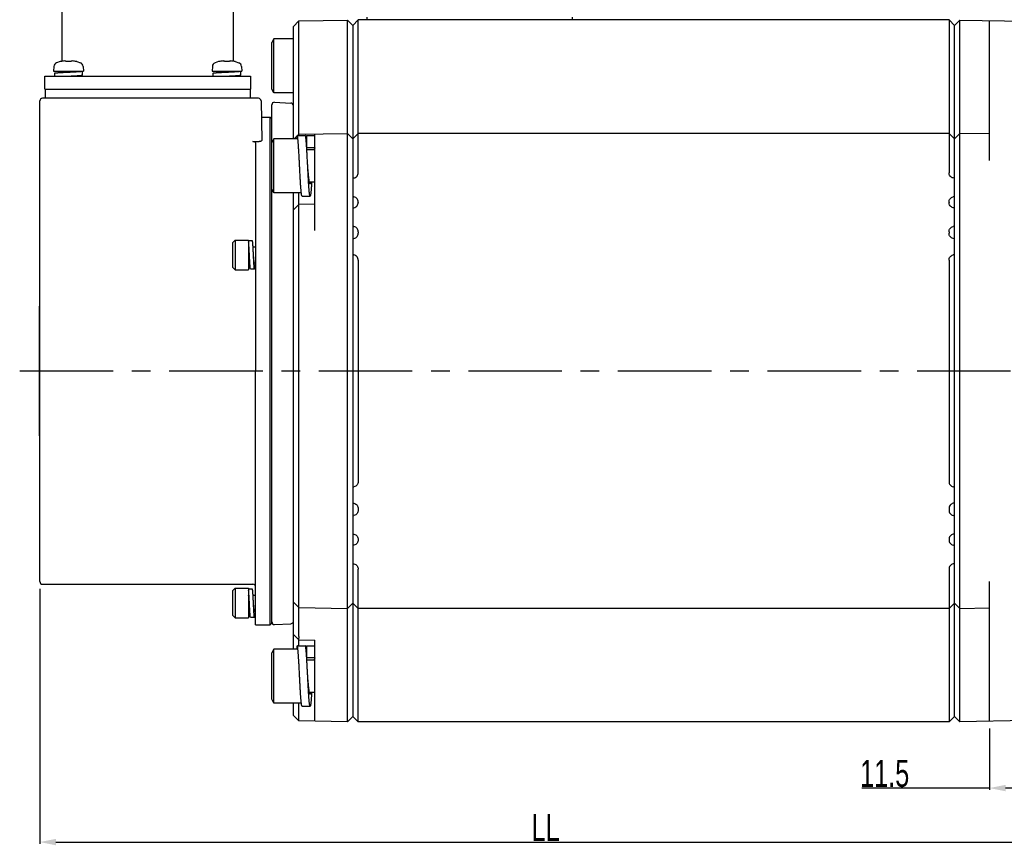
# Model space of a CAD drawing. Header units: millimetres. Extents: x -95 to 535, y -111 to 334.
# Tile 5 of 17: x 119 to 210, y 142 to 218. Entities that reach past the tile are written whole.
import ezdxf

# ---------------------------------------------------------------- set-up
doc = ezdxf.new("R2010")
doc.units = ezdxf.units.MM
doc.header["$LTSCALE"] = 23.1
doc.header["$PDMODE"] = 3
doc.header["$PDSIZE"] = 0.3125
doc.linetypes.add('CENTER', pattern=[0.6, 0.375, -0.075, 0.075, -0.075])
doc.layers.get('0').update_dxf_attribs({"linetype": 'CONTINUOUS'})
doc.layers.get('Defpoints').update_dxf_attribs({"linetype": 'CONTINUOUS'})
for name, color, linetype in [('02___PRT_ALL_AXES', 7, 'CONTINUOUS'), ('3_ALL_AXES', 7, 'CONTINUOUS'), ('7_ALL_FEATURES', 7, 'CONTINUOUS'), ('AXS', 7, 'CONTINUOUS'), ('DEFAULT_1', 7, 'CENTER')]:
    doc.layers.add(name, color=color, linetype=linetype)
doc.styles.get("Standard").update_dxf_attribs({"font": 'txt', "width": 0.7})
doc.dimstyles.new('DIMSTYLE_1', dxfattribs={"dimtxt": 2.5, "dimasz": 1.5, "dimexe": 0.18, "dimexo": 0.0625, "dimgap": 0.09, "dimtad": 1, "dimlfac": 2, "dimdsep": 46, "dimtxsty": 'Standard', "dimblk": '_FILLED', "dimblk1": '_FILLED', "dimblk2": '_FILLED', "dimcen": 0.09, "dimadec": 0, "dimazin": 0, "dimtp": 0.01, "dimtm": 0.01, "dimtfac": 1, "dimtofl": 0, "dimtmove": 0, "dimatfit": 3, "dimldrblk": '_FILLED', "dimfxl": 0, "dimtolj": 1, "dimarcsym": 0})

# ---------------------------------------------------------------- blocks, each defined once
blk = doc.blocks.new('_FILLED')
at = {"color": 0, "linetype": 'ByBlock'}
blk.add_solid([(0, 0), (-1, 0.2), (-1, -0.2)], dxfattribs=at)
blk = doc.blocks.new('*D197')
at = {"color": 0, "linetype": 'Continuous', "lineweight": -2}
for p, q in [((121, 165.628), (121, 142.001)), ((214.75, 153.124), (214.75, 142.001)), ((122.5, 142.181), (213.25, 142.181))]:
    blk.add_line(p, q, dxfattribs=at)
at = {"layer": 'Defpoints', "color": 0, "linetype": 'Continuous'}
for p in [(121, 165.691), (214.75, 153.187), (214.75, 142.181)]:
    blk.add_point(p, dxfattribs=at)
at = {"color": 0, "linetype": 'Continuous', "lineweight": -2, "xscale": 1.5, "yscale": 1.5, "zscale": 1.5, "rotation": 180}
blk.add_blockref('_FILLED', (121, 142.181), dxfattribs=at)
at = {"color": 0, "linetype": 'Continuous', "lineweight": -2, "xscale": 1.5, "yscale": 1.5, "zscale": 1.5}
blk.add_blockref('_FILLED', (214.75, 142.181), dxfattribs=at)
at = {"color": 0, "linetype": 'Continuous', "insert": (167.875, 143.521), "char_height": 2.5, "attachment_point": 5}
blk.add_mtext('\\A1;LL', dxfattribs=at)
blk = doc.blocks.new('*D207')
at = {"color": 0, "linetype": 'Continuous', "lineweight": -2}
for p, q in [((214.75, 153.3), (214.75, 147.001)), ((209, 152.7), (209, 147.001)), ((209, 147.181), (197.158, 147.181)), ((213.25, 147.181), (210.5, 147.181))]:
    blk.add_line(p, q, dxfattribs=at)
at = {"layer": 'Defpoints', "color": 0, "linetype": 'Continuous'}
for p in [(214.75, 153.363), (209, 152.762), (214.75, 147.181)]:
    blk.add_point(p, dxfattribs=at)
at = {"color": 0, "linetype": 'Continuous', "lineweight": -2, "xscale": 1.5, "yscale": 1.5, "zscale": 1.5, "rotation": 180}
blk.add_blockref('_FILLED', (209, 147.181), dxfattribs=at)
at = {"color": 0, "linetype": 'Continuous', "lineweight": -2, "xscale": 1.5, "yscale": 1.5, "zscale": 1.5}
blk.add_blockref('_FILLED', (214.75, 147.181), dxfattribs=at)
at = {"color": 0, "linetype": 'Continuous', "insert": (199.29, 148.521), "char_height": 2.5, "attachment_point": 5}
blk.add_mtext('\\A1;11.5', dxfattribs=at)

msp = doc.modelspace()

# ---------------------------------------------------------------- linework, layer by layer
at = {"color": 7, "linetype": 'Continuous'}
for p, q in [((145.0002, 218.2183), (144.5003, 217.7096)), ((145.0002, 218.2183), (149.5003, 218.2969)), ((145.0002, 207.6039), (145.0002, 218.2183)), ((149.5003, 153.3143), (149.5003, 218.2969)), ((149.5003, 218.2969), (150.0003, 217.8056)), ((150.5003, 218.3056), (150.0003, 217.8056)), ((150.5003, 204.1624), (150.5003, 218.3056)), ((205.2503, 218.3056), (150.5003, 218.3056)), ((205.2503, 218.3056), (205.2503, 204.1624)), ((205.2503, 218.3056), (205.7503, 217.8056)), ((206.2502, 218.2969), (205.7503, 217.8056)), ((206.2502, 153.3143), (206.2502, 218.2969)), ((206.2502, 218.2969), (214.2503, 218.1572)), ((209.0003, 205.3056), (209.0003, 218.2488)), ((144.5003, 207.3039), (144.5003, 217.7096)), ((150.0003, 217.8056), (150.0003, 153.8056)), ((205.7503, 153.8056), (205.7503, 217.8056)), ((142.6994, 216.5567), (142.5003, 216.2117)), ((142.6994, 211.5567), (142.6994, 216.5567)), ((144.5003, 216.5567), (142.6994, 216.5567)), ((142.5003, 211.9018), (142.5003, 216.2117)), ((122.8834, 214.4532), (122.5612, 214.347)), ((122.9357, 214.458), (122.9247, 214.4561)), ((122.9463, 214.4599), (122.9339, 214.4577)), ((122.9584, 214.4621), (122.9448, 214.4596)), ((122.9719, 214.4646), (122.9573, 214.4619)), ((122.9866, 214.4675), (122.9713, 214.4645)), ((123.0016, 214.4705), (122.9845, 214.4671)), ((123.3519, 214.5108), (123.352, 214.5108)), ((123.3868, 214.4973), (123.352, 214.5108)), ((123.4256, 214.4768), (123.3866, 214.4973)), ((123.451, 214.4596), (123.4254, 214.4769)), ((123.451, 214.4595), (123.4481, 214.4602)), ((123.4868, 214.455), (123.4688, 214.4566)), ((123.5787, 214.4558), (123.5329, 214.4542)), ((123.6246, 214.4567), (123.5783, 214.4558)), ((123.6603, 214.4569), (123.6243, 214.4567)), ((123.6967, 214.4567), (123.6603, 214.4569)), ((123.7426, 214.4557), (123.6963, 214.4567)), ((123.7885, 214.4542), (123.7423, 214.4558)), ((123.8952, 214.477), (123.8695, 214.4595)), ((123.9341, 214.4974), (123.8951, 214.4769)), ((123.9686, 214.5108), (123.9339, 214.4973)), ((123.9994, 214.5156), (124.0078, 214.5153)), ((124.1094, 214.5046), (124.008, 214.5153)), ((124.3342, 214.4674), (124.3189, 214.4705)), ((124.4371, 214.4532), (124.7593, 214.347)), ((137.5634, 214.4532), (137.2412, 214.347)), ((137.6157, 214.458), (137.6047, 214.4561)), ((137.6263, 214.4599), (137.6139, 214.4577)), ((137.6384, 214.4621), (137.6248, 214.4596)), ((137.6519, 214.4646), (137.6373, 214.4619)), ((137.6666, 214.4675), (137.6513, 214.4645)), ((137.6816, 214.4705), (137.6645, 214.4671)), ((138.0319, 214.5108), (138.032, 214.5108)), ((138.0668, 214.4973), (138.032, 214.5108)), ((138.1056, 214.4768), (138.0666, 214.4973)), ((138.131, 214.4596), (138.1054, 214.4769)), ((138.131, 214.4595), (138.1281, 214.4602)), ((138.1668, 214.455), (138.1488, 214.4566)), ((138.2587, 214.4558), (138.2129, 214.4542)), ((138.3046, 214.4567), (138.2583, 214.4558)), ((138.3403, 214.4569), (138.3043, 214.4567)), ((138.3767, 214.4567), (138.3403, 214.4569)), ((138.4226, 214.4557), (138.3763, 214.4567)), ((138.4685, 214.4542), (138.4223, 214.4558)), ((138.5752, 214.477), (138.5495, 214.4595)), ((138.6141, 214.4974), (138.5751, 214.4769)), ((138.6486, 214.5108), (138.6139, 214.4973)), ((138.6794, 214.5156), (138.6878, 214.5153)), ((138.7894, 214.5046), (138.688, 214.5153)), ((139.0142, 214.4674), (138.9989, 214.4705)), ((139.1171, 214.4532), (139.4393, 214.347)), ((122.3083, 213.9958), (122.2853, 213.5556)), ((122.2853, 213.5556), (125.0353, 213.5556)), ((125.0122, 213.9958), (125.0353, 213.5556)), ((136.9883, 213.9958), (136.9653, 213.5556)), ((136.9653, 213.5556), (139.7153, 213.5556)), ((139.6922, 213.9958), (139.7153, 213.5556)), ((142.6994, 211.5567), (142.5003, 211.9017)), ((144.5003, 211.5567), (142.6994, 211.5567)), ((142.6994, 207.3039), (142.5003, 206.9589)), ((142.6994, 202.3039), (142.6994, 207.3039)), ((144.8503, 207.3039), (142.6994, 207.3039)), ((144.6764, 207.3888), (144.8503, 207.5657)), ((144.8503, 207.3039), (144.8503, 207.6039)), ((144.8503, 207.6039), (145.6003, 207.6039)), ((144.8877, 207.6039), (145.0002, 207.7183)), ((145.0002, 207.7183), (149.5003, 207.7969)), ((145.7503, 206.4789), (145.7503, 207.6039)), ((145.7503, 207.6039), (146.5003, 207.6039)), ((146.5003, 198.8056), (146.5003, 207.7445)), ((149.5003, 207.7969), (150.0003, 207.3056)), ((150.5003, 207.8056), (150.0003, 207.3056)), ((205.2503, 207.8056), (150.5003, 207.8056)), ((205.7503, 207.3056), (205.2503, 207.8056)), ((205.7503, 207.3056), (206.2502, 207.7969)), ((209.0003, 207.7488), (206.2502, 207.7969)), ((142.5003, 202.6489), (142.5003, 206.9588)), ((146.5003, 206.4789), (145.7503, 206.4789)), ((150.0003, 203.6503), (150.1085, 203.6743)), ((205.7503, 203.6503), (205.642, 203.6743)), ((142.6994, 202.3039), (142.5003, 202.6489)), ((145.2335, 202.3039), (142.6994, 202.3039)), ((144.5003, 160.0544), (144.5003, 202.3039)), ((145.0002, 161.2223), (145.0002, 202.3039)), ((145.3003, 202.0039), (146.0503, 202.0039)), ((150.0003, 201.9609), (150.1085, 201.9369)), ((205.7503, 201.9609), (205.642, 201.9369)), ((144.5003, 200.7096), (145.0002, 201.2183)), ((146.5003, 201.2445), (145.0002, 201.2183)), ((150.0003, 200.9003), (150.1085, 200.9243)), ((150.5003, 201.4488), (150.5003, 201.4124)), ((205.2503, 201.4488), (205.2503, 201.4124)), ((205.7503, 200.9003), (205.642, 200.9243)), ((150.0003, 199.2109), (150.1085, 199.1869)), ((205.7503, 199.2109), (205.642, 199.1869)), ((150.0003, 198.0394), (150.1085, 198.0634)), ((150.5003, 198.6988), (150.5003, 198.5516)), ((205.2503, 198.6988), (205.2503, 198.5516)), ((205.7503, 198.0394), (205.642, 198.0634)), ((138.8503, 197.6806), (139.1003, 197.9306)), ((138.8503, 197.6806), (138.8503, 195.4306)), ((139.1003, 197.9306), (139.1003, 195.1806)), ((150.0003, 196.5717), (150.1085, 196.5478)), ((205.7503, 196.5717), (205.642, 196.5478)), ((138.8503, 195.4306), (139.1003, 195.1806)), ((150.5003, 196.0596), (150.5003, 175.5516)), ((205.2503, 196.0596), (205.2503, 175.5516)), ((120.9503, 191.8056), (120.9503, 179.8056)), ((120.9503, 191.8056), (120.9753, 191.8056)), ((120.9753, 191.8056), (120.9753, 179.8056)), ((120.9503, 179.8056), (120.9753, 179.8056)), ((150.0003, 175.0394), (150.1085, 175.0634)), ((205.7503, 175.0394), (205.642, 175.0634)), ((150.0003, 173.5717), (150.1085, 173.5478)), ((205.7503, 173.5717), (205.642, 173.5478)), ((150.5003, 173.0596), (150.5003, 172.9124)), ((205.2503, 173.0596), (205.2503, 172.9124)), ((150.0003, 172.4003), (150.1085, 172.4243)), ((205.7503, 172.4003), (205.642, 172.4243)), ((150.0003, 170.7109), (150.1085, 170.6869)), ((205.7503, 170.7109), (205.642, 170.6869)), ((150.5003, 170.1988), (150.5003, 170.1624)), ((205.2503, 170.1988), (205.2503, 170.1624)), ((150.0003, 169.6503), (150.1085, 169.6743)), ((205.7503, 169.6503), (205.642, 169.6743)), ((150.0003, 167.9609), (150.1085, 167.9369)), ((205.7503, 167.9609), (205.642, 167.9369)), ((150.5003, 153.3056), (150.5003, 167.4488)), ((205.2503, 167.4488), (205.2503, 153.3056)), ((209.0003, 153.3623), (209.0003, 166.3056)), ((138.8503, 165.4306), (139.1003, 165.6806)), ((138.8503, 165.4306), (138.8503, 163.1806)), ((139.1003, 165.6806), (139.1003, 162.9306)), ((145.0002, 163.8929), (144.5003, 164.4016)), ((149.5003, 163.8143), (150.0003, 164.3056)), ((150.0003, 164.3056), (150.5003, 163.8056)), ((205.7503, 164.3056), (205.2503, 163.8056)), ((206.2502, 163.8143), (205.7503, 164.3056)), ((145.0002, 163.8929), (149.5003, 163.8143)), ((205.2503, 163.8056), (150.5003, 163.8056)), ((206.2502, 163.8143), (209.0003, 163.8623)), ((138.8503, 163.1806), (139.1003, 162.9306)), ((145.0002, 160.8929), (144.5003, 161.4016)), ((145.0002, 160.3544), (145.0002, 160.8929)), ((145.0002, 160.8929), (146.5003, 160.8667)), ((146.5003, 153.3667), (146.5003, 160.8667)), ((142.6994, 160.0544), (142.5003, 159.7094)), ((142.5003, 155.3995), (142.5003, 159.7094)), ((142.6994, 155.0544), (142.6994, 160.0544)), ((144.8503, 160.0544), (142.6994, 160.0544)), ((144.8503, 160.0544), (144.8503, 160.3544)), ((144.8503, 160.3544), (145.6003, 160.3544)), ((145.7503, 159.2294), (145.7503, 160.3544)), ((145.7503, 160.3544), (146.5003, 160.3544)), ((146.5003, 159.2294), (145.7503, 159.2294)), ((142.6994, 155.0544), (142.5003, 155.3994)), ((145.2335, 155.0544), (142.6994, 155.0544)), ((144.5003, 153.9016), (144.5003, 155.0544)), ((145.0002, 153.3929), (145.0002, 155.0544)), ((145.3003, 154.7544), (146.0503, 154.7544)), ((145.0002, 153.3929), (144.5003, 153.9016)), ((149.5003, 153.3143), (145.0002, 153.3929)), ((150.0003, 153.8056), (149.5003, 153.3143)), ((150.0003, 153.8056), (150.5003, 153.3056)), ((205.2503, 153.3056), (150.5003, 153.3056)), ((205.7503, 153.8056), (205.2503, 153.3056)), ((206.2502, 153.3143), (205.7503, 153.8056)), ((214.2503, 153.4539), (206.2502, 153.3143))]:
    msp.add_line(p, q, dxfattribs=at)
for points in [[(122.9265, 214.4564), (122.9173, 214.455), (122.912, 214.4543), (122.91, 214.454)], [(123.3125, 214.5153), (123.2119, 214.5047), (123.102, 214.4889), (123.0016, 214.4705)], [(123.3125, 214.5153), (123.3404, 214.5138), (123.3519, 214.5108)], [(123.4691, 214.4566), (123.4561, 214.4584), (123.451, 214.4595)], [(123.5333, 214.4542), (123.5086, 214.4541), (123.4868, 214.455)], [(123.8646, 214.4585), (123.852, 214.4566), (123.8344, 214.455), (123.8129, 214.4541), (123.7885, 214.4542)], [(123.8716, 214.4599), (123.8722, 214.4601), (123.8646, 214.4585)], [(123.9686, 214.5108), (123.9838, 214.5144), (123.9994, 214.5156)], [(124.3189, 214.4705), (124.2194, 214.4887), (124.1094, 214.5046)], [(124.4017, 214.4552), (124.3944, 214.4564), (124.3853, 214.4579), (124.3746, 214.4598), (124.3624, 214.462), (124.3489, 214.4646), (124.3342, 214.4674)], [(124.4107, 214.454), (124.4116, 214.4539), (124.4109, 214.454), (124.4074, 214.4544), (124.4017, 214.4552)], [(137.6065, 214.4564), (137.5973, 214.455), (137.592, 214.4543), (137.59, 214.454)], [(137.9925, 214.5153), (137.8919, 214.5047), (137.782, 214.4889), (137.6816, 214.4705)], [(137.9925, 214.5153), (138.0204, 214.5138), (138.0319, 214.5108)], [(138.1491, 214.4566), (138.1361, 214.4584), (138.131, 214.4595)], [(138.2133, 214.4542), (138.1886, 214.4541), (138.1668, 214.455)], [(138.5446, 214.4585), (138.532, 214.4566), (138.5144, 214.455), (138.4929, 214.4541), (138.4685, 214.4542)], [(138.5516, 214.4599), (138.5522, 214.4601), (138.5446, 214.4585)], [(138.6486, 214.5108), (138.6638, 214.5144), (138.6794, 214.5156)], [(138.9989, 214.4705), (138.8994, 214.4887), (138.7894, 214.5046)], [(139.0817, 214.4552), (139.0744, 214.4564), (139.0653, 214.4579), (139.0546, 214.4598), (139.0424, 214.462), (139.0289, 214.4646), (139.0142, 214.4674)], [(139.0907, 214.454), (139.0916, 214.4539), (139.0909, 214.454), (139.0874, 214.4544), (139.0817, 214.4552)]]:
    msp.add_lwpolyline(points, dxfattribs=at)
for centre, radius, start, end in [((122.9103, 214.3569), 0.1, 83.889019, 104.988234), ((124.4103, 214.3569), 0.1, 75.011766, 96.126658), ((137.5903, 214.3569), 0.1, 83.889019, 104.988234), ((139.0903, 214.3569), 0.1, 75.011766, 96.126658), ((122.7078, 213.9748), 0.4, 111.489952, 177), ((124.6127, 213.9748), 0.4, 3, 68.510048), ((137.3878, 213.9748), 0.4, 111.489952, 177), ((139.2927, 213.9748), 0.4, 3, 68.510048)]:
    msp.add_arc(centre, radius, start, end, dxfattribs=at)
for points, start_tangent, end_tangent in [([(144.591, 207.3038), (144.6169, 207.3292), (144.6764, 207.3888)], (0.7158075, 0.6982977), (0.7009093, 0.7132504)), ([(145.0753, 204.8039), (145.0726, 204.8556), (145.062, 205.0622), (145.0514, 205.2674), (145.0408, 205.4701), (145.0303, 205.6691), (145.0197, 205.8634), (145.0091, 206.0519), (144.9985, 206.2336), (144.9879, 206.4075), (144.9773, 206.5727), (144.9667, 206.7281), (144.9561, 206.8731), (144.9456, 207.0068), (144.935, 207.1284), (144.9244, 207.2373), (144.9138, 207.333), (144.9032, 207.4148), (144.8926, 207.4824), (144.882, 207.5353), (144.8714, 207.5733), (144.8608, 207.5962), (144.8503, 207.6039)], (-0.0510901, 0.998694), (-1, 0)), ([(145.7335, 206.4778), (145.7273, 206.5727), (145.7167, 206.7281), (145.7061, 206.8731), (145.6956, 207.0068), (145.685, 207.1284), (145.6744, 207.2373), (145.6638, 207.333), (145.6532, 207.4148), (145.6426, 207.4824), (145.632, 207.5353), (145.6214, 207.5733), (145.6108, 207.5962), (145.6003, 207.6039)], (-0.0636864, 0.99797), (-1, 0)), ([(145.7503, 207.6039), (145.7397, 207.5962), (145.7291, 207.5733), (145.7185, 207.5353), (145.7079, 207.4824), (145.6973, 207.4148), (145.6867, 207.333), (145.6761, 207.2373), (145.6752, 207.2283)], (-1, 0), (-0.1017665, -0.9948083)), ([(145.7503, 206.4789), (145.7366, 206.4713), (145.7334, 206.4676)], (-1, 0), (-0.6134759, -0.7897134)), ([(145.8253, 204.8039), (145.8226, 204.8556), (145.812, 205.0622), (145.8014, 205.2674), (145.7908, 205.4701), (145.7803, 205.6691), (145.7697, 205.8634), (145.7591, 206.0519), (145.7485, 206.2336), (145.7379, 206.4075), (145.7335, 206.4778)], (-0.0510901, 0.998694), (-0.0636864, 0.99797)), ([(146.5003, 206.4789), (146.4866, 206.4713), (146.473, 206.4486), (146.4594, 206.411), (146.4457, 206.3589), (146.4342, 206.3039)], (-1, 0), (-0.1891347, -0.9819511)), ([(145.3003, 202.0048), (145.295, 202.0058), (145.2844, 202.0211), (145.2738, 202.0516), (145.2632, 202.0971), (145.2526, 202.1574), (145.242, 202.2321), (145.2314, 202.3209), (145.2208, 202.4233), (145.2103, 202.5386), (145.1997, 202.6664), (145.1891, 202.8058), (145.1785, 202.9561), (145.1679, 203.1165), (145.1573, 203.2861), (145.1467, 203.464), (145.1361, 203.6493), (145.1256, 203.8408), (145.115, 204.0376), (145.1044, 204.2386), (145.0938, 204.4427), (145.0832, 204.6487), (145.0753, 204.8039)], (-1, 0), (-0.0510901, 0.998694)), ([(146.0503, 203.1289), (146.0366, 203.1365), (146.023, 203.1591), (146.0094, 203.1967), (145.9957, 203.2489), (145.9821, 203.3151), (145.9684, 203.3948), (145.9548, 203.4872), (145.9412, 203.5916), (145.9275, 203.707), (145.9139, 203.8323), (145.9003, 203.9664), (145.8866, 204.1081), (145.873, 204.256), (145.8594, 204.409), (145.8457, 204.5655), (145.8321, 204.7242), (145.8253, 204.8039)], (-1, 0), (-0.0852052, 0.9963634)), ([(146.0503, 202.0048), (146.045, 202.0058), (146.0344, 202.0211), (146.0238, 202.0516), (146.0132, 202.0971), (146.0026, 202.1574), (145.992, 202.2321), (145.9814, 202.3209), (145.9708, 202.4233), (145.9603, 202.5386), (145.9497, 202.6664), (145.9391, 202.8058), (145.9285, 202.9561), (145.9179, 203.1165), (145.9073, 203.2861), (145.8967, 203.464), (145.8861, 203.6493), (145.8756, 203.8408), (145.865, 204.0376), (145.8544, 204.2386), (145.8438, 204.4427), (145.8332, 204.6487), (145.8253, 204.8039)], (-1, 0), (-0.0510901, 0.998694)), ([(150.1085, 203.6743), (150.2701, 203.7415), (150.395, 203.8555), (150.4741, 204.0027), (150.5003, 204.1624)], (0.976296, 0.2164396), (0, 1)), ([(205.642, 203.6743), (205.4804, 203.7415), (205.3555, 203.8555), (205.2765, 204.0027), (205.2503, 204.1624)], (-0.976296, 0.2164396), (0, 1)), ([(146.1943, 203.3039), (146.1932, 203.2861), (146.1826, 203.1165), (146.172, 202.9561), (146.1614, 202.8058), (146.1508, 202.6664), (146.1403, 202.5386), (146.1297, 202.4233), (146.1191, 202.3209), (146.1085, 202.2321), (146.0979, 202.1574), (146.0873, 202.0971), (146.0767, 202.0516), (146.0661, 202.0211), (146.0556, 202.0058), (146.0503, 202.0048)], (-0.060474, -0.9981698), (-1, 0)), ([(146.1163, 203.3038), (146.1048, 203.2489), (146.0912, 203.1967), (146.0775, 203.1591), (146.0639, 203.1365), (146.0503, 203.1289)], (-0.1893495, -0.9819098), (-1, 0)), ([(150.5003, 201.4488), (150.4743, 201.6079), (150.3956, 201.7549), (150.2706, 201.8693), (150.1085, 201.9369)], (0, 1), (-0.976296, 0.2164396)), ([(205.2503, 201.4488), (205.2763, 201.6079), (205.3549, 201.7549), (205.4799, 201.8693), (205.642, 201.9369)], (0, 1), (0.976296, 0.2164396)), ([(150.1085, 200.9243), (150.2701, 200.9915), (150.395, 201.1055), (150.4741, 201.2527), (150.5003, 201.4124)], (0.976296, 0.2164396), (0, 1)), ([(205.642, 200.9243), (205.4804, 200.9915), (205.3555, 201.1055), (205.2765, 201.2527), (205.2503, 201.4124)], (-0.976296, 0.2164396), (0, 1)), ([(150.5003, 198.6988), (150.4743, 198.8579), (150.3956, 199.0049), (150.2706, 199.1193), (150.1085, 199.1869)], (0, 1), (-0.976296, 0.2164396)), ([(205.2503, 198.6988), (205.2763, 198.8579), (205.3549, 199.0049), (205.4799, 199.1193), (205.642, 199.1869)], (0, 1), (0.976296, 0.2164396)), ([(150.1085, 198.0634), (150.2701, 198.1306), (150.395, 198.2447), (150.4741, 198.3918), (150.5003, 198.5516)], (0.976296, 0.2164396), (0, 1)), ([(205.642, 198.0634), (205.4804, 198.1306), (205.3555, 198.2447), (205.2765, 198.3918), (205.2503, 198.5516)], (-0.976296, 0.2164396), (0, 1)), ([(150.5003, 196.0596), (150.4743, 196.2188), (150.3956, 196.3657), (150.2706, 196.4802), (150.1085, 196.5478)], (0, 1), (-0.976296, 0.2164396)), ([(205.2503, 196.0596), (205.2763, 196.2188), (205.3549, 196.3657), (205.4799, 196.4802), (205.642, 196.5478)], (0, 1), (0.976296, 0.2164396)), ([(150.5003, 175.5516), (150.4743, 175.3924), (150.3956, 175.2455), (150.2706, 175.131), (150.1085, 175.0634)], (0, -1), (-0.976296, -0.2164396)), ([(205.2503, 175.5516), (205.2763, 175.3924), (205.3549, 175.2455), (205.4799, 175.131), (205.642, 175.0634)], (0, -1), (0.976296, -0.2164396)), ([(150.1085, 173.5478), (150.2701, 173.4805), (150.395, 173.3665), (150.4741, 173.2193), (150.5003, 173.0596)], (0.976296, -0.2164396), (0, -1)), ([(205.642, 173.5478), (205.4804, 173.4805), (205.3555, 173.3665), (205.2765, 173.2193), (205.2503, 173.0596)], (-0.976296, -0.2164396), (0, -1)), ([(150.5003, 172.9124), (150.4743, 172.7532), (150.3956, 172.6063), (150.2706, 172.4918), (150.1085, 172.4243)], (0, -1), (-0.976296, -0.2164396)), ([(205.2503, 172.9124), (205.2763, 172.7532), (205.3549, 172.6063), (205.4799, 172.4918), (205.642, 172.4243)], (0, -1), (0.976296, -0.2164396)), ([(150.1085, 170.6869), (150.2701, 170.6197), (150.395, 170.5056), (150.4741, 170.3585), (150.5003, 170.1988)], (0.976296, -0.2164396), (0, -1)), ([(205.642, 170.6869), (205.4804, 170.6197), (205.3555, 170.5056), (205.2765, 170.3585), (205.2503, 170.1988)], (-0.976296, -0.2164396), (0, -1)), ([(150.5003, 170.1624), (150.4743, 170.0032), (150.3956, 169.8563), (150.2706, 169.7418), (150.1085, 169.6743)], (0, -1), (-0.976296, -0.2164396)), ([(205.2503, 170.1624), (205.2763, 170.0032), (205.3549, 169.8563), (205.4799, 169.7418), (205.642, 169.6743)], (0, -1), (0.976296, -0.2164396)), ([(150.1085, 167.9369), (150.2701, 167.8697), (150.395, 167.7556), (150.4741, 167.6085), (150.5003, 167.4488)], (0.976296, -0.2164396), (0, -1)), ([(205.642, 167.9369), (205.4804, 167.8697), (205.3555, 167.7556), (205.2765, 167.6085), (205.2503, 167.4488)], (-0.976296, -0.2164396), (0, -1)), ([(145.0002, 161.2223), (144.997, 161.1225), (144.9876, 161.0224), (144.972, 160.9216)], (0, -1), (-0.1828788, -0.9831355)), ([(145.0753, 157.5544), (145.0726, 157.6062), (145.062, 157.8128), (145.0514, 158.018), (145.0408, 158.2207), (145.0303, 158.4197), (145.0197, 158.614), (145.0091, 158.8025), (144.9985, 158.9842), (144.9879, 159.1581), (144.9773, 159.3232), (144.9667, 159.4787), (144.9561, 159.6237), (144.9456, 159.7573), (144.935, 159.8789), (144.9244, 159.9879), (144.9138, 160.0835), (144.9032, 160.1654), (144.8926, 160.2329), (144.882, 160.2859), (144.8714, 160.3239), (144.8608, 160.3468), (144.8503, 160.3544)], (-0.0510901, 0.998694), (-1, 0)), ([(145.7335, 159.2284), (145.7273, 159.3232), (145.7167, 159.4787), (145.7061, 159.6237), (145.6956, 159.7573), (145.685, 159.8789), (145.6744, 159.9879), (145.6638, 160.0835), (145.6532, 160.1654), (145.6426, 160.2329), (145.632, 160.2859), (145.6214, 160.3239), (145.6108, 160.3468), (145.6003, 160.3544)], (-0.0636864, 0.99797), (-1, 0)), ([(145.7503, 160.3544), (145.7397, 160.3468), (145.7291, 160.3239), (145.7185, 160.2859), (145.7079, 160.2329), (145.6973, 160.1654), (145.6867, 160.0835), (145.6761, 159.9879), (145.6752, 159.9788)], (-1, 0), (-0.1017665, -0.9948083)), ([(145.7503, 159.2294), (145.7366, 159.2218), (145.7334, 159.2181)], (-1, 0), (-0.6134759, -0.7897134)), ([(145.8253, 157.5544), (145.8226, 157.6062), (145.812, 157.8128), (145.8014, 158.018), (145.7908, 158.2207), (145.7803, 158.4197), (145.7697, 158.614), (145.7591, 158.8025), (145.7485, 158.9842), (145.7379, 159.1581), (145.7335, 159.2284)], (-0.0510901, 0.998694), (-0.0636864, 0.99797)), ([(146.5003, 159.2294), (146.4866, 159.2218), (146.473, 159.1992), (146.4594, 159.1616), (146.4457, 159.1094), (146.4342, 159.0545)], (-1, 0), (-0.1891347, -0.9819511)), ([(145.3003, 154.7553), (145.295, 154.7563), (145.2844, 154.7716), (145.2738, 154.8021), (145.2632, 154.8476), (145.2526, 154.9079), (145.242, 154.9827), (145.2314, 155.0715), (145.2208, 155.1738), (145.2103, 155.2892), (145.1997, 155.4169), (145.1891, 155.5563), (145.1785, 155.7066), (145.1679, 155.8671), (145.1573, 156.0367), (145.1467, 156.2146), (145.1361, 156.3998), (145.1256, 156.5914), (145.115, 156.7882), (145.1044, 156.9892), (145.0938, 157.1932), (145.0832, 157.3993), (145.0753, 157.5544)], (-1, 0), (-0.0510901, 0.998694)), ([(146.0503, 155.8794), (146.0366, 155.887), (146.023, 155.9097), (146.0094, 155.9473), (145.9957, 155.9994), (145.9821, 156.0656), (145.9684, 156.1453), (145.9548, 156.2378), (145.9412, 156.3422), (145.9275, 156.4575), (145.9139, 156.5828), (145.9003, 156.7169), (145.8866, 156.8586), (145.873, 157.0066), (145.8594, 157.1595), (145.8457, 157.3161), (145.8321, 157.4747), (145.8253, 157.5544)], (-1, 0), (-0.0852052, 0.9963634)), ([(146.0503, 154.7553), (146.045, 154.7563), (146.0344, 154.7716), (146.0238, 154.8021), (146.0132, 154.8476), (146.0026, 154.9079), (145.992, 154.9827), (145.9814, 155.0715), (145.9708, 155.1738), (145.9603, 155.2892), (145.9497, 155.4169), (145.9391, 155.5563), (145.9285, 155.7066), (145.9179, 155.8671), (145.9073, 156.0367), (145.8967, 156.2146), (145.8861, 156.3998), (145.8756, 156.5914), (145.865, 156.7882), (145.8544, 156.9892), (145.8438, 157.1932), (145.8332, 157.3993), (145.8253, 157.5544)], (-1, 0), (-0.0510901, 0.998694)), ([(146.1943, 156.0544), (146.1932, 156.0367), (146.1826, 155.8671), (146.172, 155.7066), (146.1614, 155.5563), (146.1508, 155.4169), (146.1403, 155.2892), (146.1297, 155.1738), (146.1191, 155.0715), (146.1085, 154.9827), (146.0979, 154.9079), (146.0873, 154.8476), (146.0767, 154.8021), (146.0661, 154.7716), (146.0556, 154.7563), (146.0503, 154.7553)], (-0.060474, -0.9981698), (-1, 0)), ([(146.1163, 156.0544), (146.1048, 155.9994), (146.0912, 155.9473), (146.0775, 155.9097), (146.0639, 155.887), (146.0503, 155.8794)], (-0.1893495, -0.9819098), (-1, 0))]:
    msp.add_spline(points, degree=3, dxfattribs=dict(at, start_tangent=start_tangent, end_tangent=end_tangent))
at = {"layer": '02___PRT_ALL_AXES', "color": 7, "linetype": 'Continuous'}
for p, q in [((139.1003, 197.9306), (140.3503, 197.9306)), ((140.3503, 197.9306), (140.3503, 195.1806)), ((140.7611, 197.3056), (141.0003, 197.3056)), ((140.3503, 195.8056), (140.4644, 195.8056)), ((140.9003, 195.8056), (141.0003, 195.8056)), ((139.1003, 195.1806), (140.3503, 195.1806)), ((139.1003, 165.6806), (140.3503, 165.6806)), ((140.3503, 165.6806), (140.3503, 162.9306)), ((140.7611, 165.0556), (141.0003, 165.0556)), ((140.3503, 163.5556), (140.4644, 163.5556)), ((140.9003, 163.5556), (141.0003, 163.5556)), ((139.1003, 162.9306), (140.3503, 162.9306))]:
    msp.add_line(p, q, dxfattribs=at)
at = {"layer": '3_ALL_AXES', "color": 7, "linetype": 'Continuous'}
for p, q in [((123.0628, 214.4817), (123.0628, 222.6256)), ((138.9378, 214.4817), (138.9378, 222.6256)), ((141.5316, 209.3056), (142.3503, 209.3056)), ((141.0003, 162.3056), (141.0003, 185.8056)), ((121.2503, 166.0556), (140.7503, 166.0556)), ((141.0003, 162.3056), (142.3503, 162.3056)), ((142.7633, 162.3194), (144.2633, 162.398))]:
    msp.add_line(p, q, dxfattribs=at)
at = {"layer": '7_ALL_FEATURES', "color": 7, "linetype": 'Continuous'}
for p, q in [((151.3403, 218.3056), (151.3403, 218.5556)), ((170.3403, 218.5556), (170.3403, 218.3056)), ((124.9603, 213.2056), (124.9603, 213.5556)), ((139.6403, 213.2056), (139.6403, 213.5556)), ((121.4753, 211.9056), (121.4753, 213.1006)), ((121.4753, 213.1006), (140.5253, 213.1006)), ((122.3603, 213.3806), (122.3603, 213.1006)), ((137.0403, 213.3806), (137.0403, 213.1006)), ((140.5253, 213.1006), (140.5253, 211.9056)), ((121.4753, 211.9056), (140.5253, 211.9056)), ((121.5003, 211.9056), (121.5003, 211.0556)), ((140.5003, 211.9056), (140.5003, 211.0556)), ((121.0003, 166.3056), (121.0003, 210.8056)), ((141.2546, 211.0556), (121.2503, 211.0556)), ((141.5045, 210.8099), (141.5683, 207.1563)), ((142.5003, 206.9024), (142.5003, 210.4421)), ((142.7633, 210.6918), (144.2633, 210.6132)), ((142.3503, 162.3056), (142.3503, 209.3056)), ((142.3503, 209.3056), (142.5003, 209.1556)), ((140.7503, 207.0386), (141.3204, 207.0386)), ((141.0003, 206.9172), (141.0003, 185.8056)), ((142.5003, 162.4559), (142.5003, 202.6489)), ((140.7003, 197.8556), (140.3503, 197.8556)), ((140.5253, 195.2556), (140.9003, 195.2556)), ((140.7003, 165.6056), (140.3503, 165.6056)), ((140.5253, 163.0056), (140.9003, 163.0056)), ((142.3503, 162.3056), (142.5003, 162.4556))]:
    msp.add_line(p, q, dxfattribs=at)
for centre, start, end in [((121.2503, 210.8056), 90, 180), ((141.2546, 210.8056), 1, 90), ((142.7503, 210.4421), 87, 180), ((144.2503, 210.3635), 0, 87), ((121.2503, 166.3056), 180, 270), ((140.7503, 165.8056), 0, 90), ((142.7503, 162.569), 180, 273), ((144.2503, 162.6476), 273, 338.25)]:
    msp.add_arc(centre, 0.25, start, end, dxfattribs=at)
for points, start_tangent, end_tangent in [([(123.6603, 213.4806), (123.7552, 213.4852), (123.8495, 213.4899), (123.9429, 213.4945), (124.0348, 213.4992), (124.1247, 213.5038), (124.2121, 213.5085), (124.2965, 213.5131), (124.3776, 213.5178), (124.4548, 213.5224), (124.5278, 213.5271), (124.5961, 213.5317), (124.6595, 213.5364), (124.7175, 213.541), (124.7699, 213.5457), (124.8164, 213.5503), (124.8567, 213.555), (124.861, 213.5555)], (0.9988031, 0.0489121), (0.9920119, 0.126144)), ([(123.6603, 213.4806), (123.7316, 213.4866), (123.8022, 213.4927), (123.8716, 213.4988), (123.939, 213.5048), (124.0039, 213.5109), (124.0657, 213.5169), (124.1239, 213.523), (124.1778, 213.5291), (124.2271, 213.5351), (124.2712, 213.5412), (124.3098, 213.5472), (124.3425, 213.5533), (124.3525, 213.5554)], (0.9964168, 0.0845782), (0.97644, 0.2157891)), ([(138.3403, 213.4806), (138.4352, 213.4852), (138.5295, 213.4899), (138.6229, 213.4945), (138.7148, 213.4992), (138.8047, 213.5038), (138.8921, 213.5085), (138.9765, 213.5131), (139.0576, 213.5178), (139.1348, 213.5224), (139.2078, 213.5271), (139.2761, 213.5317), (139.3395, 213.5364), (139.3975, 213.541), (139.4499, 213.5457), (139.4964, 213.5503), (139.5367, 213.555), (139.541, 213.5555)], (0.9988031, 0.0489121), (0.9920119, 0.126144)), ([(138.3403, 213.4806), (138.4116, 213.4866), (138.4822, 213.4927), (138.5516, 213.4988), (138.619, 213.5048), (138.6839, 213.5109), (138.7457, 213.5169), (138.8039, 213.523), (138.8578, 213.5291), (138.9071, 213.5351), (138.9512, 213.5412), (138.9898, 213.5472), (139.0225, 213.5533), (139.0325, 213.5554)], (0.9964168, 0.0845782), (0.97644, 0.2157891)), ([(122.3607, 213.3806), (122.3611, 213.3829), (122.3681, 213.3876), (122.3819, 213.3922), (122.4025, 213.3969), (122.4299, 213.4015), (122.4638, 213.4062), (122.5041, 213.4108), (122.5506, 213.4155), (122.603, 213.4201), (122.661, 213.4248), (122.7244, 213.4294), (122.7927, 213.4341), (122.8657, 213.4387), (122.943, 213.4434), (123.024, 213.448), (123.1085, 213.4527), (123.1959, 213.4573), (123.2857, 213.462), (123.3776, 213.4666), (123.471, 213.4713), (123.5654, 213.4759), (123.6603, 213.4806)], (0.0000009, 1), (0.9988031, 0.0489121)), ([(123.6603, 213.1056), (123.7552, 213.1102), (123.8495, 213.1149), (123.9429, 213.1195), (124.0348, 213.1242), (124.1247, 213.1288), (124.2121, 213.1335), (124.2965, 213.1381), (124.3776, 213.1428), (124.4548, 213.1474), (124.5278, 213.1521), (124.5961, 213.1567), (124.6595, 213.1614), (124.7175, 213.166), (124.7699, 213.1707), (124.8164, 213.1753), (124.8567, 213.18), (124.8906, 213.1846), (124.918, 213.1893), (124.9386, 213.1939), (124.9525, 213.1986), (124.9594, 213.2033), (124.9598, 213.2056)], (0.9988031, 0.0489121), (0.0000009, 1)), ([(137.0407, 213.3806), (137.0411, 213.3829), (137.0481, 213.3876), (137.0619, 213.3922), (137.0825, 213.3969), (137.1099, 213.4015), (137.1438, 213.4062), (137.1841, 213.4108), (137.2306, 213.4155), (137.283, 213.4201), (137.341, 213.4248), (137.4044, 213.4294), (137.4727, 213.4341), (137.5457, 213.4387), (137.623, 213.4434), (137.704, 213.448), (137.7885, 213.4527), (137.8759, 213.4573), (137.9657, 213.462), (138.0576, 213.4666), (138.151, 213.4713), (138.2454, 213.4759), (138.3403, 213.4806)], (0.0000009, 1), (0.9988031, 0.0489121)), ([(138.3403, 213.1056), (138.4352, 213.1102), (138.5295, 213.1149), (138.6229, 213.1195), (138.7148, 213.1242), (138.8047, 213.1288), (138.8921, 213.1335), (138.9765, 213.1381), (139.0576, 213.1428), (139.1348, 213.1474), (139.2078, 213.1521), (139.2761, 213.1567), (139.3395, 213.1614), (139.3975, 213.166), (139.4499, 213.1707), (139.4964, 213.1753), (139.5367, 213.18), (139.5706, 213.1846), (139.598, 213.1893), (139.6186, 213.1939), (139.6325, 213.1986), (139.6394, 213.2033), (139.6398, 213.2056)], (0.9988031, 0.0489121), (0.0000009, 1)), ([(141.5683, 207.1563), (141.548, 207.1094), (141.4912, 207.071), (141.4112, 207.0468), (141.3204, 207.0386)], (0.0174524, -0.9998477), (-1, 0)), ([(141.0003, 206.9172), (140.979, 206.9666), (140.9215, 207.006), (140.8411, 207.0305), (140.7503, 207.0386)], (0, 1), (-1, 0)), ([(140.4253, 196.5556), (140.4206, 196.6505), (140.416, 196.7449), (140.4113, 196.8382), (140.4067, 196.9301), (140.402, 197.02), (140.3974, 197.1074), (140.3927, 197.1918), (140.3881, 197.2729), (140.3834, 197.3501), (140.3787, 197.4231), (140.3741, 197.4915), (140.3694, 197.5548), (140.3648, 197.6129), (140.3601, 197.6652), (140.3555, 197.7117), (140.3508, 197.752), (140.3503, 197.7563)], (-0.0489121, 0.9988031), (-0.126144, 0.9920119)), ([(140.4253, 196.5556), (140.4192, 196.6269), (140.4131, 196.6975), (140.4071, 196.7669), (140.401, 196.8343), (140.395, 196.8992), (140.3889, 196.9611), (140.3828, 197.0192), (140.3768, 197.0731), (140.3707, 197.1224), (140.3647, 197.1665), (140.3586, 197.2051), (140.3525, 197.2378), (140.3504, 197.2478)], (-0.0845782, 0.9964168), (-0.2157891, 0.97644)), ([(140.8003, 196.5556), (140.7956, 196.6505), (140.791, 196.7449), (140.7863, 196.8382), (140.7817, 196.9301), (140.777, 197.02), (140.7724, 197.1074), (140.7677, 197.1918), (140.7631, 197.2729), (140.7584, 197.3501), (140.7537, 197.4231), (140.7491, 197.4915), (140.7444, 197.5548), (140.7398, 197.6129), (140.7351, 197.6652), (140.7305, 197.7117), (140.7258, 197.752), (140.7212, 197.7859), (140.7165, 197.8133), (140.7119, 197.834), (140.7072, 197.8478), (140.7026, 197.8547), (140.7003, 197.8552)], (-0.0489121, 0.9988031), (-1, 0.0000009)), ([(140.5253, 195.256), (140.5229, 195.2564), (140.5183, 195.2634), (140.5136, 195.2772), (140.509, 195.2978), (140.5043, 195.3252), (140.4997, 195.3591), (140.495, 195.3994), (140.4904, 195.4459), (140.4857, 195.4983), (140.4811, 195.5563), (140.4764, 195.6197), (140.4718, 195.6881), (140.4671, 195.7611), (140.4625, 195.8383), (140.4578, 195.9193), (140.4532, 196.0038), (140.4485, 196.0912), (140.4439, 196.181), (140.4392, 196.2729), (140.4346, 196.3663), (140.4299, 196.4607), (140.4253, 196.5556)], (-1, 0.0000009), (-0.0489121, 0.9988031)), ([(140.9003, 195.8059), (140.8972, 195.8064), (140.8912, 195.8132), (140.8851, 195.8267), (140.879, 195.8468), (140.873, 195.8734), (140.8669, 195.9061), (140.8609, 195.9446), (140.8548, 195.9888), (140.8487, 196.038), (140.8427, 196.092), (140.8366, 196.1501), (140.8306, 196.2119), (140.8245, 196.2768), (140.8184, 196.3443), (140.8124, 196.4136), (140.8063, 196.4843), (140.8003, 196.5556)], (-1, 0.0000004), (-0.0845782, 0.9964168)), ([(140.9003, 195.256), (140.8979, 195.2564), (140.8933, 195.2634), (140.8886, 195.2772), (140.884, 195.2978), (140.8793, 195.3252), (140.8747, 195.3591), (140.87, 195.3994), (140.8654, 195.4459), (140.8607, 195.4983), (140.8561, 195.5563), (140.8514, 195.6197), (140.8468, 195.6881), (140.8421, 195.7611), (140.8375, 195.8383), (140.8328, 195.9193), (140.8282, 196.0038), (140.8235, 196.0912), (140.8189, 196.181), (140.8142, 196.2729), (140.8096, 196.3663), (140.8049, 196.4607), (140.8003, 196.5556)], (-1, 0.0000009), (-0.0489121, 0.9988031)), ([(140.9491, 195.6197), (140.9444, 195.5563), (140.9398, 195.4983), (140.9351, 195.4459), (140.9305, 195.3994), (140.9258, 195.3591), (140.9212, 195.3252), (140.9165, 195.2978), (140.9119, 195.2772), (140.9072, 195.2634), (140.9026, 195.2564), (140.9003, 195.256)], (-0.0703795, -0.9975203), (-1, 0.0000009)), ([(140.9584, 195.7611), (140.9537, 195.6881), (140.9491, 195.6197)], (-0.0617524, -0.9980915), (-0.0703795, -0.9975203)), ([(140.9611, 195.8056), (140.9584, 195.7611)], (-0.0598465, -0.9982076), (-0.0617524, -0.9980915)), ([(140.4253, 164.3056), (140.4206, 164.4005), (140.416, 164.4949), (140.4113, 164.5882), (140.4067, 164.6801), (140.402, 164.77), (140.3974, 164.8574), (140.3927, 164.9418), (140.3881, 165.0229), (140.3834, 165.1001), (140.3787, 165.1731), (140.3741, 165.2415), (140.3694, 165.3048), (140.3648, 165.3629), (140.3601, 165.4152), (140.3555, 165.4617), (140.3508, 165.502), (140.3503, 165.5063)], (-0.0489121, 0.9988031), (-0.126144, 0.9920119)), ([(140.8003, 164.3056), (140.7956, 164.4005), (140.791, 164.4949), (140.7863, 164.5882), (140.7817, 164.6801), (140.777, 164.77), (140.7724, 164.8574), (140.7677, 164.9418), (140.7631, 165.0229), (140.7584, 165.1001), (140.7537, 165.1731), (140.7491, 165.2415), (140.7444, 165.3048), (140.7398, 165.3629), (140.7351, 165.4152), (140.7305, 165.4617), (140.7258, 165.502), (140.7212, 165.5359), (140.7165, 165.5633), (140.7119, 165.584), (140.7072, 165.5978), (140.7026, 165.6047), (140.7003, 165.6052)], (-0.0489121, 0.9988031), (-1, 0.0000009)), ([(140.4253, 164.3056), (140.4192, 164.3769), (140.4131, 164.4475), (140.4071, 164.5169), (140.401, 164.5843), (140.395, 164.6492), (140.3889, 164.7111), (140.3828, 164.7692), (140.3768, 164.8231), (140.3707, 164.8724), (140.3647, 164.9165), (140.3586, 164.9551), (140.3525, 164.9878), (140.3504, 164.9978)], (-0.0845782, 0.9964168), (-0.2157891, 0.97644)), ([(140.5253, 163.006), (140.5229, 163.0064), (140.5183, 163.0134), (140.5136, 163.0272), (140.509, 163.0478), (140.5043, 163.0752), (140.4997, 163.1091), (140.495, 163.1494), (140.4904, 163.1959), (140.4857, 163.2483), (140.4811, 163.3063), (140.4764, 163.3697), (140.4718, 163.4381), (140.4671, 163.5111), (140.4625, 163.5883), (140.4578, 163.6693), (140.4532, 163.7538), (140.4485, 163.8412), (140.4439, 163.931), (140.4392, 164.0229), (140.4346, 164.1163), (140.4299, 164.2107), (140.4253, 164.3056)], (-1, 0.0000009), (-0.0489121, 0.9988031)), ([(140.9003, 163.5559), (140.8972, 163.5564), (140.8912, 163.5632), (140.8851, 163.5767), (140.879, 163.5968), (140.873, 163.6234), (140.8669, 163.6561), (140.8609, 163.6946), (140.8548, 163.7388), (140.8487, 163.788), (140.8427, 163.842), (140.8366, 163.9001), (140.8306, 163.9619), (140.8245, 164.0268), (140.8184, 164.0943), (140.8124, 164.1636), (140.8063, 164.2343), (140.8003, 164.3056)], (-1, 0.0000004), (-0.0845782, 0.9964168)), ([(140.9003, 163.006), (140.8979, 163.0064), (140.8933, 163.0134), (140.8886, 163.0272), (140.884, 163.0478), (140.8793, 163.0752), (140.8747, 163.1091), (140.87, 163.1494), (140.8654, 163.1959), (140.8607, 163.2483), (140.8561, 163.3063), (140.8514, 163.3697), (140.8468, 163.4381), (140.8421, 163.5111), (140.8375, 163.5883), (140.8328, 163.6693), (140.8282, 163.7538), (140.8235, 163.8412), (140.8189, 163.931), (140.8142, 164.0229), (140.8096, 164.1163), (140.8049, 164.2107), (140.8003, 164.3056)], (-1, 0.0000009), (-0.0489121, 0.9988031)), ([(140.9491, 163.3697), (140.9444, 163.3063), (140.9398, 163.2483), (140.9351, 163.1959), (140.9305, 163.1494), (140.9258, 163.1091), (140.9212, 163.0752), (140.9165, 163.0478), (140.9119, 163.0272), (140.9072, 163.0134), (140.9026, 163.0064), (140.9003, 163.006)], (-0.0703795, -0.9975203), (-1, 0.0000009)), ([(140.9584, 163.5111), (140.9537, 163.4381), (140.9491, 163.3697)], (-0.0617524, -0.9980915), (-0.0703795, -0.9975203)), ([(140.9611, 163.5556), (140.9584, 163.5111)], (-0.0598465, -0.9982076), (-0.0617524, -0.9980915))]:
    msp.add_spline(points, degree=3, dxfattribs=dict(at, start_tangent=start_tangent, end_tangent=end_tangent))
at = {"layer": 'AXS', "color": 7, "linetype": 'Continuous'}
for p, q in [((122.9103, 213.5556), (122.9103, 213.4414)), ((137.5903, 213.5556), (137.5903, 213.4414)), ((124.4103, 213.1448), (124.4103, 213.1006)), ((139.0903, 213.1448), (139.0903, 213.1006)), ((145.7442, 206.3039), (146.5003, 206.3039)), ((145.9844, 203.3039), (146.5003, 203.3039)), ((145.7442, 159.0544), (146.5003, 159.0544)), ((145.9844, 156.0544), (146.5003, 156.0544))]:
    msp.add_line(p, q, dxfattribs=at)
at = {"layer": 'DEFAULT_1', "color": 7, "linetype": 'CENTER'}
msp.add_line((119.1375, 185.8056), (243.0003, 185.8056), dxfattribs=at)

# ---------------------------------------------------------------- dimensions: what is measured, and where the dimension line sits
at = {"color": 7, "linetype": 'Continuous'}
dim = msp.add_linear_dim(base=(214.7503, 142.1806), p1=(121.0003, 165.6906), p2=(214.7503, 153.1867), text='LL', dimstyle='DIMSTYLE_1', dxfattribs=at)
dim.commit()
dim.dimension.update_dxf_attribs({"geometry": '*D197', "text_midpoint": (167.8753, 142.1806), "dimtype": 160})
dim = msp.add_linear_dim(base=(214.7503, 147.1806), p1=(209.0003, 152.7623), p2=(214.7503, 153.3627), dimstyle='DIMSTYLE_1', dxfattribs=at)
dim.commit()
dim.dimension.update_dxf_attribs({"geometry": '*D207', "text_midpoint": (199.2901, 147.1806), "dimtype": 160})

doc.saveas('drawing.dxf')
